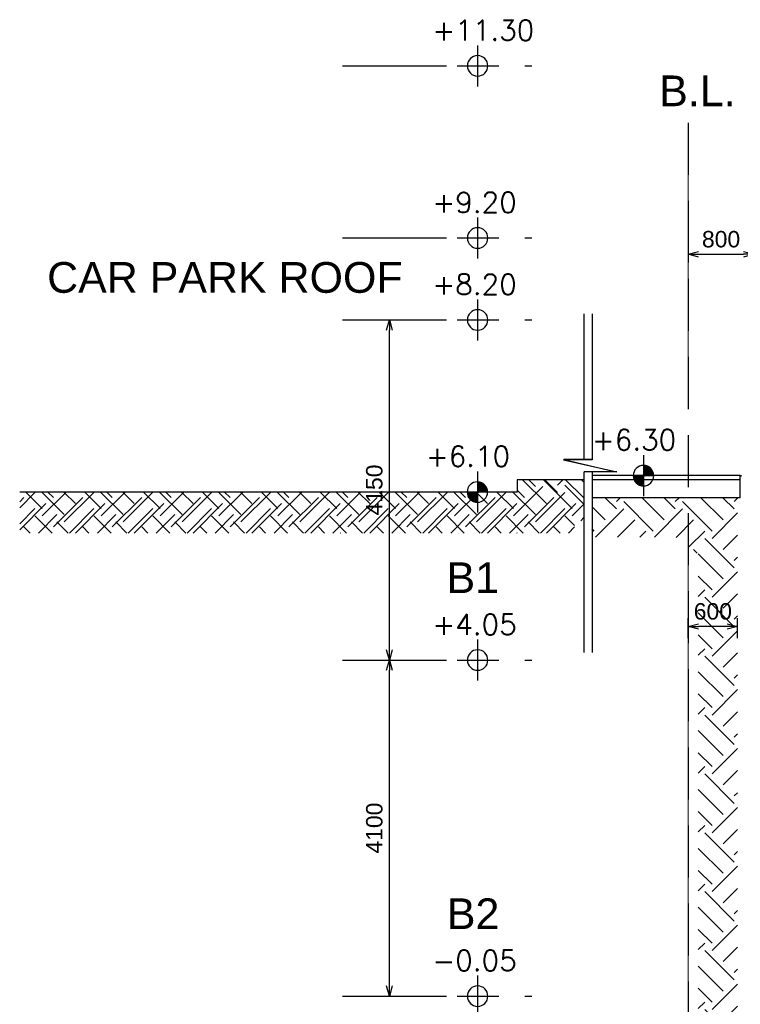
# Model space of a CAD drawing. Header units: millimetres. Extents: x 113048 to 489828, y -130780 to 23393.
# Tile 58 of 98: x 217744 to 226536, y -37338 to -25325. Entities that reach past the tile are written whole.
import ezdxf

# ---------------------------------------------------------------- set-up
doc = ezdxf.new("R2010")
doc.units = ezdxf.units.MM
doc.header["$LTSCALE"] = 100
for name, pattern in [('Center', [40, 10, -5, 20, -5]), ('DASHDOT', [1, 0.5, -0.25, 0, -0.25]), ('Grid Line', [22.225, 12.7, -3.175, 3.175, -3.175]), ('Hidden', [9.525, 6.35, -3.175]), ('PHANTOM', [63.5, 31.75, -6.35, 6.35, -6.35, 6.35, -6.35])]:
    doc.linetypes.add(name, pattern=pattern)
for name, color, linetype in [('+C-160', 160, 'Hidden'), ('DLN020__', 6, 'DASHDOT'), ('DLN030_2', 1, 'Continuous'), ('DLN040__', 7, 'Continuous'), ('DLN210__', 7, 'Continuous'), ('DLN240__', 1, 'Continuous'), ('DLN280__', 3, 'Continuous'), ('HATCH', 8, 'Continuous'), ('INTWALL', 7, 'Continuous'), ('LEVEL', 7, 'Continuous')]:
    doc.layers.add(name, color=color, linetype=linetype)
doc.layers.add('A-ANNO-NPLT', color=5, linetype='Center', lineweight=9)
doc.styles.add('romans', font='romans.shx')
doc.styles.add('Swis721tBT', font='swissl.ttf')
doc.styles.add('SWISS MD BT', font='swiss.ttf')
doc.dimstyles.new('INTDIM', dxfattribs={"dimtxt": 200, "dimasz": 125, "dimexe": 100, "dimexo": 150, "dimgap": 80, "dimtad": 1, "dimdec": 0, "dimzin": 9, "dimdsep": 46, "dimtxsty": 'Swis721tBT', "dimblk": 'OPEN30', "dimcen": -125, "dimclrd": 256, "dimclre": 256, "dimclrt": 2, "dimaunit": 1, "dimadec": 1, "dimazin": 0, "dimtfac": 0.444444, "dimtdec": 0, "dimtix": 1, "dimtmove": 2, "dimatfit": 3, "dimldrblk": 'OPEN30', "dimfxl": 0, "dimtolj": 1, "dimlwd": -1, "dimlwe": -1, "dimarcsym": 0})

# ---------------------------------------------------------------- blocks, each defined once
blk = doc.blocks.new('*X4')
at = {"color": 0}
for p, q in [((45956, 42700), (46156, 42700)), ((45956, 42694), (46156, 42694)), ((45957, 42688), (46156, 42688)), ((45957, 42681), (46156, 42681)), ((45958, 42675), (46156, 42675)), ((45959, 42669), (46156, 42669)), ((45960, 42662), (46156, 42662)), ((45962, 42656), (46156, 42656)), ((45964, 42650), (46156, 42650)), ((45965, 42644), (46156, 42644)), ((45968, 42638), (46156, 42638)), ((45970, 42631), (46156, 42631)), ((45973, 42625), (46156, 42625)), ((45975, 42619), (46156, 42619)), ((45978, 42612), (46156, 42612)), ((45982, 42606), (46156, 42606)), ((45986, 42600), (46156, 42600)), ((45990, 42594), (46156, 42594)), ((45994, 42588), (46156, 42588)), ((45999, 42581), (46156, 42581)), ((46004, 42575), (46156, 42575)), ((46009, 42569), (46156, 42569)), ((46015, 42562), (46156, 42562)), ((46022, 42556), (46156, 42556)), ((46029, 42550), (46156, 42550)), ((46037, 42544), (46156, 42544)), ((46047, 42538), (46156, 42538)), ((46057, 42531), (46156, 42531)), ((46069, 42525), (46156, 42525)), ((46083, 42519), (46156, 42519)), ((46102, 42512), (46156, 42512)), ((46133, 42506), (46156, 42506))]:
    blk.add_line(p, q, dxfattribs=at)
blk = doc.blocks.new('*X3')
at = {"color": 0}
for p, q in [((46156, 42900), (46200, 42900)), ((46156, 42894), (46222, 42894)), ((46156, 42888), (46238, 42888)), ((46156, 42881), (46250, 42881)), ((46156, 42875), (46261, 42875)), ((46156, 42869), (46271, 42869)), ((46156, 42862), (46279, 42862)), ((46156, 42856), (46287, 42856)), ((46156, 42850), (46294, 42850)), ((46156, 42844), (46300, 42844)), ((46156, 42838), (46306, 42838)), ((46156, 42831), (46311, 42831)), ((46156, 42825), (46316, 42825)), ((46156, 42819), (46320, 42819)), ((46156, 42812), (46324, 42812)), ((46156, 42806), (46328, 42806)), ((46156, 42800), (46332, 42800)), ((46156, 42794), (46335, 42794)), ((46156, 42788), (46338, 42788)), ((46156, 42781), (46341, 42781)), ((46156, 42775), (46343, 42775)), ((46156, 42769), (46345, 42769)), ((46156, 42762), (46347, 42762)), ((46156, 42756), (46349, 42756)), ((46156, 42750), (46351, 42750)), ((46156, 42744), (46352, 42744)), ((46156, 42738), (46353, 42738)), ((46156, 42731), (46354, 42731)), ((46156, 42725), (46355, 42725)), ((46156, 42719), (46355, 42719)), ((46156, 42712), (46356, 42712)), ((46156, 42706), (46356, 42706))]:
    blk.add_line(p, q, dxfattribs=at)
blk = doc.blocks.new('ELFIN')
at = {"layer": 'LEVEL'}
for p, q in [((0, 0.5), (0, 0)), ((0, 0), (-0.5, 0)), ((0, 0), (0, -0.5)), ((0.5, 0), (0, 0))]:
    blk.add_line(p, q, dxfattribs=at)
for start, end in [(90, 180), (0, 90), (180, 270), (270, 0)]:
    blk.add_arc((0, 0), 0.25, start, end, dxfattribs=at)
at = {"layer": 'LEVEL', "xscale": 0.00125, "yscale": 0.00125, "zscale": 0.00125}
for name in ['*X3', '*X4']:
    blk.add_blockref(name, (-57.695, -53.381), dxfattribs=at)
at = {"layer": 'LEVEL', "style": 'romans'}
blk.add_attdef('ELFIN', (0.254, 0.347), '', height=0.5, dxfattribs=at)
blk = doc.blocks.new('_Open30')
at = {"color": 0, "linetype": 'ByBlock', "lineweight": -2}
for p, q in [((-1, 0.268), (0, 0)), ((0, 0), (-1, -0.268)), ((0, 0), (-1, 0))]:
    blk.add_line(p, q, dxfattribs=at)
blk = doc.blocks.new('*D136')
at = {"layer": 'Defpoints', "color": 0}
for p in [(221984, -33138), (222254, -33138), (221984, -37238)]:
    blk.add_point(p, dxfattribs=at)
at = {"layer": 'DLN030_2'}
for p, q in [((222134, -33138), (222354, -33138)), ((222254, -37113), (222254, -33263)), ((222134, -37238), (222354, -37238))]:
    blk.add_line(p, q, dxfattribs=at)
at = {"layer": 'DLN030_2', "xscale": 125, "yscale": 125, "zscale": 125}
for p, rotation in [((222254, -33138), 90), ((222254, -37238), 270)]:
    blk.add_blockref('_Open30', p, dxfattribs=dict(at, rotation=rotation))
at = {"layer": 'DLN030_2', "color": 2, "insert": (222071, -35188), "char_height": 200, "attachment_point": 5, "rotation": 90, "style": 'Swis721tBT'}
blk.add_mtext('\\A1;4100', dxfattribs=at)
blk = doc.blocks.new('*D137')
at = {"layer": 'Defpoints', "color": 0}
for p in [(221984, -28988), (222254, -28988), (221984, -33138)]:
    blk.add_point(p, dxfattribs=at)
at = {"layer": 'DLN030_2'}
for p, q in [((222134, -28988), (222354, -28988)), ((222254, -33013), (222254, -29113)), ((222134, -33138), (222354, -33138))]:
    blk.add_line(p, q, dxfattribs=at)
at = {"layer": 'DLN030_2', "xscale": 125, "yscale": 125, "zscale": 125}
for p, rotation in [((222254, -28988), 90), ((222254, -33138), 270)]:
    blk.add_blockref('_Open30', p, dxfattribs=dict(at, rotation=rotation))
at = {"layer": 'DLN030_2', "color": 2, "insert": (222071, -31063), "char_height": 200, "attachment_point": 5, "rotation": 90, "style": 'Swis721tBT'}
blk.add_mtext('\\A1;4150', dxfattribs=at)
blk = doc.blocks.new('ELEX')
at = {"layer": 'LEVEL'}
for p, q in [((0, 0.5), (0, -0.5)), ((0.5, 0), (-0.5, 0))]:
    blk.add_line(p, q, dxfattribs=at)
blk.add_circle((0, 0), 0.25, dxfattribs=at)
at = {"layer": 'LEVEL', "style": 'romans'}
blk.add_attdef('ELEX', (0.257, 0.354), '', height=0.5, dxfattribs=at)
blk = doc.blocks.new('*D145')
at = {"layer": 'Defpoints', "color": 0}
for p in [(225901, -27714, 0), (226701, -27714, 0), (226701, -28187)]:
    blk.add_point(p, dxfattribs=at)
at = {"layer": 'DLN030_2'}
for p, q in [((225901, -27864), (225901, -28287)), ((226701, -27864), (226701, -28287)), ((226026, -28187), (226576, -28187))]:
    blk.add_line(p, q, dxfattribs=at)
at = {"layer": 'DLN030_2', "xscale": 125, "yscale": 125, "zscale": 125, "rotation": 180}
blk.add_blockref('_Open30', (225901, -28187), dxfattribs=at)
at = {"layer": 'DLN030_2', "xscale": 125, "yscale": 125, "zscale": 125}
blk.add_blockref('_Open30', (226701, -28187), dxfattribs=at)
at = {"layer": 'DLN030_2', "color": 2, "insert": (226301, -28004), "char_height": 200, "attachment_point": 5, "style": 'Swis721tBT'}
blk.add_mtext('\\A1;800', dxfattribs=at)
blk = doc.blocks.new('*D144')
at = {"layer": 'Defpoints', "color": 0}
for p in [(225901, -32728), (225901, -33020, 0), (226501, -33020)]:
    blk.add_point(p, dxfattribs=at)
at = {"layer": 'DLN030_2'}
for p, q in [((225901, -32870), (225901, -32628)), ((226501, -32870), (226501, -32628)), ((226376, -32728), (226026, -32728))]:
    blk.add_line(p, q, dxfattribs=at)
at = {"layer": 'DLN030_2', "xscale": 125, "yscale": 125, "zscale": 125, "rotation": 180}
blk.add_blockref('_Open30', (225901, -32728), dxfattribs=at)
at = {"layer": 'DLN030_2', "xscale": 125, "yscale": 125, "zscale": 125}
blk.add_blockref('_Open30', (226501, -32728), dxfattribs=at)
at = {"layer": 'DLN030_2', "color": 2, "insert": (226201, -32545), "char_height": 200, "attachment_point": 5, "style": 'Swis721tBT'}
blk.add_mtext('\\A1;600', dxfattribs=at)
blk = doc.blocks.new('A$C713849A3')
at = {"layer": '+C-160'}
h = blk.add_hatch(dxfattribs=at)
h.set_pattern_fill('EARTH', color=256, scale=80, angle=-315)
h.set_pattern_definition([(45, (-293944.53, 175256.7), (-2e-06, 718.4205), [508, -508]), (45, (-294079.23, 175391.4), (-2e-06, 718.4205), [508, -508]), (45, (-294213.94, 175526.1), (-2e-06, 718.4205), [508, -508]), (135, (-294213.94, 175615.9), (-718.4205, -2e-06), [508, -508]), (135, (-294079.23, 175750.6), (-718.4205, -2e-06), [508, -508]), (135, (-293944.53, 175885.3), (-718.4205, -2e-06), [508, -508])])
h.paths.add_polyline_path([(-40437, 66692), (-34367, 66692), (-34367, 66842), (-33553, 66842), (-33553, 66342), (-33667, 66342), (-33667, 66192), (-40437, 66192)])
for p, q in [((-32280, 71197, -1), (-32280, 53467, -1)), ((-33553, 68864, -1), (-33553, 67087, -1)), ((-33453, 68864, -1), (-33453, 67087, -1)), ((-33453, 67087, -1), (-33800, 67087, -1)), ((-33800, 67087, -1), (-33150, 66937, -1)), ((-33553, 66937, -1), (-33553, 64735, -1)), ((-33150, 66937, -1), (-33550, 66937, -1)), ((-33453, 66937, -1), (-33453, 64735, -1)), ((-33553, 66842, -1), (-34367, 66842, -1)), ((-34367, 66842, -1), (-34367, 66692, -1)), ((-31645, 66892, -1), (-33453, 66892, -1)), ((-31645, 66842, -1), (-33453, 66842, -1)), ((-31645, 66842, -1), (-31645, 66892, -1)), ((-31645, 66622, -1), (-31645, 66842, -1)), ((-34367, 66692, -1), (-40437, 66692, -1)), ((-31645, 66622, -1), (-33453, 66622, -1))]:
    blk.add_line(p, q, dxfattribs=at)
at = {"layer": '+C-160', "elevation": -1}
blk.add_lwpolyline([(-31645, 66892, 0.527614), (-31630, 66892, 24.902094)], format="xyb", dxfattribs=at)

msp = doc.modelspace()

# ---------------------------------------------------------------- hatches: boundary and pattern name
at = {"layer": 'HATCH'}
h = msp.add_hatch(dxfattribs=at)
h.set_pattern_fill('EARTH', color=256, scale=80, angle=-315)
h.set_pattern_definition([(45, (-35763.56, 77477), (-2e-06, 718.4205), [508, -508]), (45, (-35898.27, 77611.7), (-2e-06, 718.4205), [508, -508]), (45, (-36032.97, 77746.4), (-2e-06, 718.4205), [508, -508]), (135, (-36032.97, 77836.2), (-718.4205, -2e-06), [508, -508]), (135, (-35898.27, 77970.9), (-718.4205, -2e-06), [508, -508]), (135, (-35763.56, 78105.6), (-718.4205, -2e-06), [508, -508])])
h.paths.add_polyline_path([(217744.1, -31088), (223813.5, -31088), (223813.5, -30938), (224628.3, -30938), (224628.3, -31438), (224513.5, -31438), (224513.5, -31588), (217744.1, -31588)])
h = msp.add_hatch(dxfattribs=at)
h.set_pattern_fill('EARTH', color=256, scale=80, angle=-315)
h.set_pattern_definition([(45, (-35763.56, 77277), (-2e-06, 718.4205), [508, -508]), (45, (-35898.27, 77411.7), (-2e-06, 718.4205), [508, -508]), (45, (-36032.97, 77546.4), (-2e-06, 718.4205), [508, -508]), (135, (-36032.97, 77636.2), (-718.4205, -2e-06), [508, -508]), (135, (-35898.27, 77770.9), (-718.4205, -2e-06), [508, -508]), (135, (-35763.56, 77905.6), (-718.4205, -2e-06), [508, -508])])
h.paths.add_polyline_path([(226022.2, -31840.6), (225746.6, -31638), (224728.3, -31638), (224728.3, -31158), (226501.1, -31158), (226501.1, -32479.8), (226500.7, -33338), (226500.7, -40008.1), (226022.2, -40008.1)])

# ---------------------------------------------------------------- linework, layer by layer
at = {"layer": 'A-ANNO-NPLT', "color": 3, "linetype": 'PHANTOM'}
msp.add_line((225901.1, -26582.7, 0.1), (225901.1, -44312.3, 0.1), dxfattribs=at)
at = {"layer": 'DLN020__', "linetype": 'Grid Line'}
for p, q in [((221682.8, -25888), (223991.1, -25888)), ((221682.8, -27988, 1.5), (223991.1, -27988, 1.5)), ((221682.8, -28988), (223991.1, -28988)), ((221682.8, -33138), (223991.1, -33138)), ((221682.8, -37238), (223991.1, -37238))]:
    msp.add_line(p, q, dxfattribs=at)
at = {"layer": 'DLN210__', "color": 1}
msp.add_lwpolyline([(226535.7, -30888, 0.5276139), (226550.8, -30888, 24.9020941)], format="xyb", dxfattribs=at)
at = {"layer": 'DLN240__', "color": 1}
for p, q in [((224628.3, -28915.4), (224628.3, -30693.2)), ((224728.3, -28915.4), (224728.3, -30693.2)), ((224628.3, -30843.2), (224628.3, -33044.8)), ((224728.3, -30843.2), (224728.3, -33044.8))]:
    msp.add_line(p, q, dxfattribs=at)
at = {"layer": 'DLN240__', "color": 3}
for p, q in [((224728.3, -30693.2), (224380.5, -30693.2)), ((224380.5, -30693.2), (225030.5, -30843.2)), ((225030.5, -30843.2), (224630.5, -30843.2))]:
    msp.add_line(p, q, dxfattribs=at)
at = {"layer": 'DLN280__'}
for p, q in [((224628.3, -30938), (223813.5, -30938)), ((223813.5, -30938), (223813.5, -31088)), ((226535.7, -30938), (224728.3, -30938)), ((226535.7, -31158), (226535.7, -30938)), ((223813.5, -31088), (217744.1, -31088)), ((226535.7, -31158), (224728.3, -31158))]:
    msp.add_line(p, q, dxfattribs=at)
at = {"layer": 'INTWALL', "color": 1}
for p, q in [((226535.7, -30888), (224728.3, -30888)), ((226535.7, -30938), (226535.7, -30888))]:
    msp.add_line(p, q, dxfattribs=at)

# ---------------------------------------------------------------- block references
at = {"layer": '+C-160'}
msp.add_blockref('A$C713849A3', (258181, -97779.7, 1.4), dxfattribs=at)
at = {"layer": 'LEVEL'}
ref = msp.add_blockref('ELEX', (223331, -25888, 0), dxfattribs=dict(at, xscale=-499.9999999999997, yscale=499.9999999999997, zscale=499.9999999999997, rotation=2.014155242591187e-07))
ref.add_attrib('ELEX', '+11.30', (222779.6, -25579.2, 0), dxfattribs={"height": 250, "style": 'romans'})
ref = msp.add_blockref('ELEX', (223331, -27988, 1.5), dxfattribs=dict(at, xscale=-499.9999999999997, yscale=499.9999999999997, zscale=499.9999999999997, rotation=2.014155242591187e-07))
ref.add_attrib('ELEX', '+9.20', (222779.6, -27679.2, 1.5), dxfattribs={"height": 250, "style": 'romans'})
ref = msp.add_blockref('ELEX', (223331, -28988), dxfattribs=dict(at, xscale=-499.9999999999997, yscale=499.9999999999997, zscale=499.9999999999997, rotation=2.014155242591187e-07))
ref.add_attrib('ELEX', '+8.20', (222779.6, -28679.2), dxfattribs={"height": 250, "style": 'romans'})
ref = msp.add_blockref('ELFIN', (225354, -30888), dxfattribs=dict(at, xscale=499.9999999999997, yscale=499.9999999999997, zscale=499.9999999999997, rotation=2.468740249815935e-07))
ref.add_attrib('ELFIN', '+6.30', (224725.2, -30576.5), dxfattribs={"height": 250, "style": 'romans'})
ref = msp.add_blockref('ELFIN', (223328.3, -31088), dxfattribs=dict(at, xscale=499.9999999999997, yscale=499.9999999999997, zscale=499.9999999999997, rotation=2.468740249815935e-07))
ref.add_attrib('ELFIN', '+6.10', (222699.4, -30776.5), dxfattribs={"height": 250, "style": 'romans'})
ref = msp.add_blockref('ELEX', (223331, -33138), dxfattribs=dict(at, xscale=-499.9999999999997, yscale=499.9999999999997, zscale=499.9999999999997, rotation=2.014155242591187e-07))
ref.add_attrib('ELEX', '+4.05', (222779.6, -32829.2), dxfattribs={"height": 250, "style": 'romans'})
ref = msp.add_blockref('ELEX', (223331, -37238), dxfattribs=dict(at, xscale=-499.9999999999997, yscale=499.9999999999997, zscale=499.9999999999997, rotation=2.014155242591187e-07))
ref.add_attrib('ELEX', '-0.05', (222779.6, -36929.2), dxfattribs={"height": 250, "style": 'romans'})

# ---------------------------------------------------------------- texts
at = {"layer": 'DLN040__', "color": 3, "char_height": 375, "attachment_point": 3, "rotation": 0, "style": 'SWISS MD BT'}
for s, insert in [('B.L.', (226478.1, -26005.6, 0)), ('CAR PARK ROOF', (222415.6, -28281.9)), ('B1', (223592.6, -31945.3)), ('B2', (223596.1, -36045.3))]:
    msp.add_mtext(s, dxfattribs=dict(at, insert=insert))

# ---------------------------------------------------------------- dimensions: what is measured, and where the dimension line sits
at = {"layer": 'DLN030_2'}
for base, p1, p2, picture, middle in [((226701.1, -28187.1), (225901.1, -27713.6, 0.1), (226701.1, -27713.6, 0.1), '*D145', (226301.1, -28004.4)), ((225901.1, -32727.8), (226501.1, -33019.9), (225901.1, -33019.9, 0.1), '*D144', (226201.1, -32545.1))]:
    dim = msp.add_linear_dim(base=base, p1=p1, p2=p2, dimstyle='INTDIM', dxfattribs=at)
    dim.commit()
    dim.dimension.update_dxf_attribs({"geometry": picture, "text_midpoint": middle})
for base, p1, p2, picture, middle in [((222253.7, -28988), (221984, -33138), (221984, -28988), '*D137', (222070.9, -31063)), ((222253.7, -33138), (221984, -37238), (221984, -33138), '*D136', (222070.9, -35188))]:
    dim = msp.add_linear_dim(base=base, p1=p1, p2=p2, angle=90, dimstyle='INTDIM', dxfattribs=at)
    dim.commit()
    dim.dimension.update_dxf_attribs({"geometry": picture, "text_midpoint": middle})

doc.saveas('drawing.dxf')
